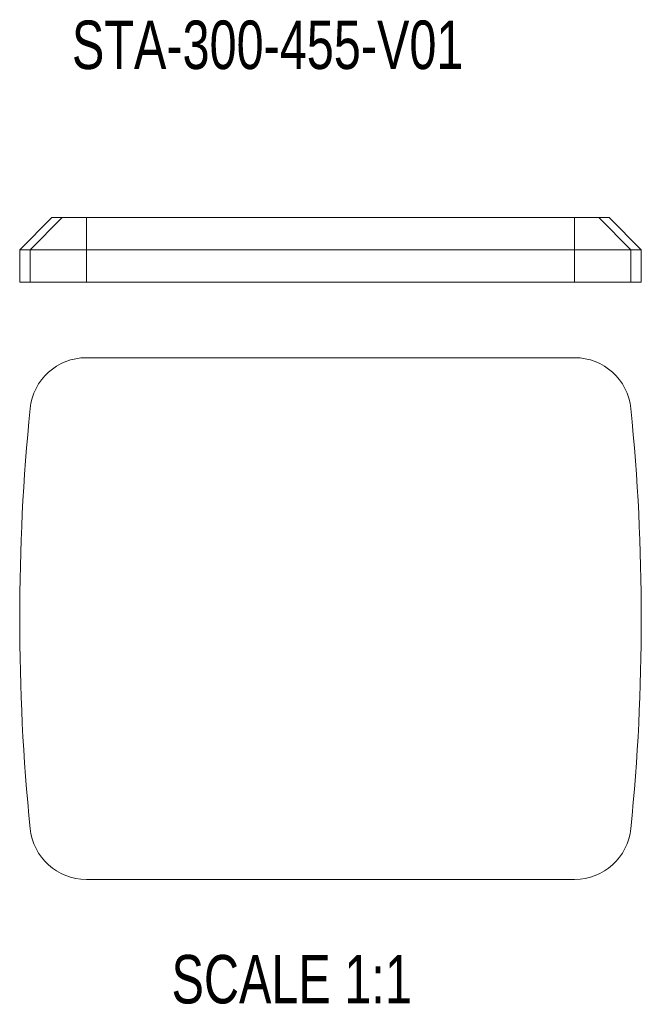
# Model space of a CAD drawing. Header units: millimetres. Extents: x 164 to 549, y 31 to 641.
import ezdxf

# ---------------------------------------------------------------- set-up
doc = ezdxf.new("R2010")
doc.units = ezdxf.units.MM
doc.layers.add('FORMAT', color=7, linetype='Continuous')
doc.styles.add('SLDTEXTSTYLE0', font='TXT', dxfattribs={"width": 0.75})

msp = doc.modelspace()

# ---------------------------------------------------------------- linework, layer by layer
at = {"color": 7, "linetype": 'Continuous', "lineweight": 15}
for p, q in [((184.44, 518.48), (164.44, 498.48)), ((190.81, 518.48), (170.91, 498.48)), ((184.44, 518.48), (190.81, 518.48)), ((190.81, 518.48), (205.74, 518.48)), ((205.74, 518.48), (508.15, 518.48)), ((205.74, 518.48), (205.74, 498.48)), ((508.15, 518.48), (508.15, 498.48)), ((508.15, 518.48), (523.07, 518.48)), ((523.07, 518.48), (542.98, 498.48)), ((523.07, 518.48), (529.44, 518.48)), ((549.44, 498.48), (529.44, 518.48)), ((164.44, 498.48), (164.44, 478.48)), ((170.91, 498.48), (164.44, 498.48)), ((205.74, 498.48), (170.91, 498.48)), ((170.91, 478.48), (170.91, 498.48)), ((508.15, 498.48), (205.74, 498.48)), ((205.74, 478.48), (205.74, 498.48)), ((542.98, 498.48), (508.15, 498.48)), ((508.15, 478.48), (508.15, 498.48)), ((542.98, 478.48), (542.98, 498.48)), ((549.44, 498.48), (542.98, 498.48)), ((549.44, 478.48), (549.44, 498.48)), ((170.91, 478.48), (164.44, 478.48)), ((205.74, 478.48), (170.91, 478.48)), ((508.15, 478.48), (205.74, 478.48)), ((542.98, 478.48), (508.15, 478.48)), ((549.44, 478.48), (542.98, 478.48)), ((508.15, 431.68), (205.74, 431.68)), ((205.74, 108.68), (508.15, 108.68))]:
    msp.add_line(p, q, dxfattribs=at)
for centre, radius, start, end in [((205.74, 396.68), 35, 90, 174.30201), ((508.15, 396.68), 35, 5.69799, 90), ((1473.56, 270.18), 1309.11, 174.30201, 185.69799), ((-759.67, 270.18), 1309.11, 354.30201, 5.69799), ((205.74, 143.68), 35, 185.69799, 270), ((508.15, 143.68), 35, 270, 354.30201)]:
    msp.add_arc(centre, radius, start, end, dxfattribs=at)

# ---------------------------------------------------------------- texts
at = {"layer": 'FORMAT', "color": 250, "char_height": 30, "attachment_point": 1, "style": 'SLDTEXTSTYLE0'}
for s, insert in [('STA-300-455-V01', (196.78, 640.39)), ('SCALE 1:1', (258.49, 61.88))]:
    msp.add_mtext(s, dxfattribs=dict(at, insert=insert))

doc.saveas('drawing.dxf')
